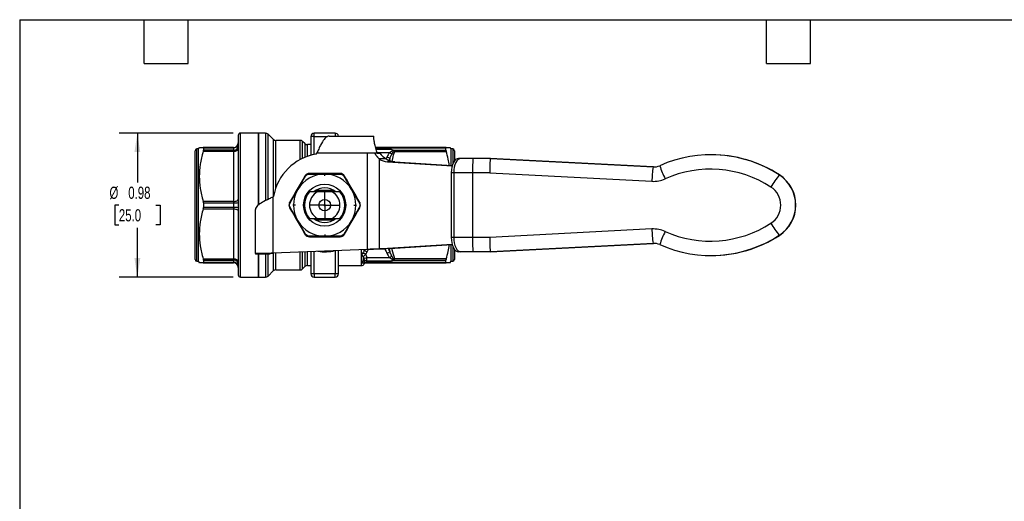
# Model space of a CAD drawing. Header units: inches. Extents: x 0.2 to 10.8, y 0.2 to 8.2.
# Tile 9 of 15: x 0.2 to 7, y 5 to 8.2. Entities that reach past the tile are written whole.
import ezdxf

# ---------------------------------------------------------------- set-up
doc = ezdxf.new("R2010")
doc.units = ezdxf.units.IN
doc.header["$MEASUREMENT"] = 0
doc.linetypes.add('SLD-Center', pattern=[0.75, 0.6, -0.05, 0.05, -0.05])
doc.linetypes.add('SLD-Solid', pattern=[0])
doc.layers.add('CENTER', color=40, linetype='SLD-Center')
doc.layers.add('DIMENSIONS', color=140, linetype='SLD-Solid', lineweight=25)
doc.layers.add('TEXT', color=140, linetype='SLD-Solid', lineweight=25)
doc.styles.add('SLDTEXTSTYLE0', font='TXT', dxfattribs={"width": 0.7})
doc.dimstyles.new('SLDDIMSTYLE2', dxfattribs={"dimtxt": 0.084961, "dimasz": 0.13, "dimexe": 0, "dimexo": 0.0625, "dimgap": 0.02124, "dimtad": 0, "dimtih": 1, "dimtoh": 1, "dimrnd": 1e-09, "dimdsep": 46, "dimtxsty": 'SLDTEXTSTYLE0', "dimsah": 1, "dimcen": 0.09, "dimadec": 0, "dimazin": 2, "dimtfac": 1, "dimtofl": 0, "dimtmove": 0, "dimatfit": 3, "dimfxl": 0, "dimfrac": 2, "dimtolj": 1, "dimtzin": 12, "dimarcsym": 0})

# ---------------------------------------------------------------- blocks, each defined once
blk = doc.blocks.new('_D_7')
at = {"layer": 'DIMENSIONS'}
for p, q in [((1.7083, 7.4746), (0.9286, 7.4746)), ((1.0536, 7.4746), (1.0536, 7.1366)), ((0.9273, 6.9825), (0.8988, 6.9825)), ((0.8988, 6.9825), (0.8988, 6.8475)), ((1.1798, 6.9825), (1.2083, 6.9825)), ((1.2083, 6.9825), (1.2083, 6.8475)), ((0.8988, 6.8475), (0.9273, 6.8475)), ((1.0536, 6.4904), (1.0536, 6.8285)), ((1.2083, 6.8475), (1.1798, 6.8475)), ((1.7083, 6.4904), (0.9286, 6.4904))]:
    blk.add_line(p, q, dxfattribs=at)
for points in [[(1.0536, 7.4746), (1.0336, 7.3446), (1.0736, 7.3446)], [(1.0536, 6.4904), (1.0736, 6.6204), (1.0336, 6.6204)]]:
    blk.add_solid(points, dxfattribs=at)
at = {"layer": 'DIMENSIONS', "char_height": 0.08333, "attachment_point": 1, "style": 'SLDTEXTSTYLE0'}
for s, insert in [('%%c', (0.8632, 7.1089)), ('0.98', (0.9915, 7.1089)), ('25.0', (0.9273, 6.9549))]:
    blk.add_mtext(s, dxfattribs=dict(at, insert=insert))
blk = doc.blocks.new('SW_CENTERMARKSYMBOL_1')
at = {"layer": 'CENTER', "color": 0}
for p, q in [((0, 0.2), (0, 0.2181)), ((0, 0), (0, 0.1)), ((-0.2, 0), (-0.2181, 0)), ((0, 0), (-0.1, 0)), ((0, 0), (0, -0.1)), ((0, 0), (0.1, 0)), ((0.2, 0), (0.2181, 0)), ((0, -0.2), (0, -0.2181))]:
    blk.add_line(p, q, dxfattribs=at)

msp = doc.modelspace()

# ---------------------------------------------------------------- linework, layer by layer
for p, q in [((1.8803, 7.4746), (1.7583, 7.4746)), ((1.7583, 6.4904), (1.7583, 7.4746)), ((1.9296, 7.4746), (1.8803, 7.4746)), ((1.8803, 7.4746), (1.8803, 6.9832)), ((1.8803, 6.9825), (1.8803, 7.4746)), ((1.9296, 7.4746), (1.9296, 7.0138)), ((1.9817, 7.4323), (1.9463, 7.4677)), ((1.9463, 7.0223), (1.9463, 7.4677)), ((2.2622, 7.451), (2.2622, 7.4746)), ((2.404, 7.4746), (2.2622, 7.4746)), ((2.404, 7.4746), (2.404, 7.4549)), ((1.7426, 7.4589), (1.7426, 6.5061)), ((1.9817, 7.4323), (1.9817, 7.0398)), ((2.1658, 7.4254), (1.9984, 7.4254)), ((1.9984, 7.0988), (1.9984, 7.4254)), ((2.1658, 7.2949), (2.1658, 7.4254)), ((2.1982, 7.4028), (2.1825, 7.4185)), ((2.1825, 7.3033), (2.1825, 7.4185)), ((2.1982, 7.4028), (2.1982, 7.3102)), ((2.2386, 7.451), (2.2386, 7.324)), ((2.2622, 7.451), (2.2386, 7.451)), ((2.2622, 7.3297), (2.2622, 7.451)), ((2.2622, 7.451), (2.3513, 7.451)), ((2.3637, 7.4549), (2.6678, 7.4549)), ((2.6678, 7.4488), (2.6678, 7.4549)), ((1.4473, 6.9825), (1.4473, 7.3546)), ((1.4709, 7.3664), (1.4591, 7.3664)), ((1.4591, 6.9825), (1.4591, 7.3664)), ((1.4766, 7.3762), (1.4709, 7.3664)), ((1.4709, 6.9825), (1.4709, 7.3664)), ((1.7111, 7.3762), (1.5037, 7.3762)), ((1.5037, 7.3509), (1.7111, 7.3509)), ((1.505, 7.3739), (1.505, 7.3577)), ((1.505, 7.3739), (1.7111, 7.3739)), ((1.7111, 7.3577), (1.505, 7.3577)), ((1.7111, 7.3762), (1.7111, 7.3739)), ((1.7111, 7.3739), (1.7111, 7.3577)), ((1.7111, 7.3577), (1.7111, 7.3509)), ((1.7111, 7.3509), (1.7111, 7.0078)), ((2.2386, 7.3959), (2.2149, 7.3959)), ((2.2149, 7.3166), (2.2149, 7.3959)), ((2.274, 7.3319), (2.2783, 7.3368)), ((2.6258, 7.3368), (2.2783, 7.3368)), ((2.6258, 6.6804), (2.6258, 7.3368)), ((2.677, 7.3368), (2.6258, 7.3368)), ((2.677, 7.3368), (2.68, 7.3368)), ((2.6923, 7.3368), (2.68, 7.3368)), ((3.1627, 7.3762), (2.6802, 7.3762)), ((2.6809, 7.3734), (3.1612, 7.3734)), ((2.7902, 7.3622), (2.6841, 7.3622)), ((2.6906, 7.342), (2.7771, 7.342)), ((2.6923, 7.3368), (2.709, 7.3368)), ((2.8024, 7.3583), (3.1612, 7.3583)), ((2.8113, 7.35), (3.1627, 7.35)), ((3.1612, 7.3583), (3.1612, 7.3734)), ((3.1953, 7.3664), (3.1896, 7.3762)), ((3.2071, 7.3664), (3.1953, 7.3664)), ((3.1953, 7.3664), (3.1953, 7.2543)), ((3.2071, 7.3664), (3.2071, 7.2621)), ((3.2189, 7.3546), (3.2189, 7.2849)), ((2.7046, 7.2995), (2.7046, 6.6846)), ((2.7538, 7.2995), (2.7046, 7.2995)), ((2.7576, 7.3109), (2.7526, 7.2995)), ((2.7628, 7.2778), (3.2035, 7.2507)), ((2.812, 7.2778), (2.7628, 7.2778)), ((2.7728, 7.2897), (2.7781, 7.3017)), ((2.7781, 7.3017), (2.7755, 7.2883)), ((2.812, 7.2778), (3.2043, 7.2537)), ((3.2637, 7.302), (3.2467, 7.302)), ((3.2664, 7.302), (3.2467, 7.302)), ((3.3461, 7.302), (3.2637, 7.302)), ((3.2834, 7.302), (3.2664, 7.302)), ((3.3475, 7.302), (3.2834, 7.302)), ((3.4642, 7.302), (3.3461, 7.302)), ((3.4655, 7.302), (3.3475, 7.302)), ((4.5763, 7.2437), (3.4642, 7.302)), ((3.4655, 7.302), (3.4642, 7.302)), ((3.4655, 7.302), (4.5776, 7.2437)), ((4.9728, 7.327), (4.9715, 7.327)), ((3.2145, 7.2035), (3.1975, 7.2035)), ((3.1975, 7.2035), (3.1975, 6.7615)), ((3.3427, 7.2035), (3.2145, 7.2035)), ((3.2145, 7.2035), (3.2145, 6.7615)), ((3.3427, 7.2035), (3.3427, 6.7615)), ((3.4607, 7.2035), (3.3427, 7.2035)), ((3.4607, 7.2035), (4.5677, 7.1454)), ((4.5776, 7.2437), (4.5763, 7.2437)), ((4.5776, 7.2437), (4.5828, 7.2436)), ((5.4389, 7.1889), (5.4375, 7.1889)), ((2.396, 7.0825), (2.2703, 7.0825)), ((2.2725, 7.0839), (2.3937, 7.0839)), ((2.3836, 7.0731), (2.2826, 7.0731)), ((1.7111, 7.0078), (1.5037, 7.0078)), ((1.505, 6.9987), (1.505, 6.9663)), ((1.505, 6.9987), (1.7111, 6.9987)), ((1.7111, 7.0078), (1.7111, 6.9987)), ((1.7111, 6.9987), (1.7111, 6.9663)), ((1.9788, 7.0373), (1.9837, 7.0416)), ((1.9788, 7.0373), (1.9788, 6.6549)), ((1.4473, 6.6105), (1.4473, 6.9825)), ((1.4591, 6.5986), (1.4591, 6.9825)), ((1.4709, 6.5986), (1.4709, 6.9825)), ((1.5037, 6.9572), (1.7111, 6.9572)), ((1.7111, 6.9663), (1.505, 6.9663)), ((1.7111, 6.9663), (1.7111, 6.9572)), ((1.7111, 6.9572), (1.7111, 6.6141)), ((1.8607, 6.651), (1.8607, 6.9519)), ((2.2703, 6.8825), (2.396, 6.8825)), ((2.3937, 6.8811), (2.2725, 6.8811)), ((2.2826, 6.892), (2.3836, 6.892)), ((4.5677, 6.8196), (3.4607, 6.7615)), ((3.2145, 6.7615), (3.1975, 6.7615)), ((3.3427, 6.7615), (3.2145, 6.7615)), ((3.4607, 6.7615), (3.3427, 6.7615)), ((5.4389, 6.7761), (5.4375, 6.7761)), ((2.6258, 6.6804), (1.9788, 6.6549)), ((2.1658, 6.5396), (2.1658, 6.6623)), ((2.1825, 6.5465), (2.1825, 6.6629)), ((2.1982, 6.6635), (2.1982, 6.5622)), ((2.2149, 6.5691), (2.2149, 6.6642)), ((2.2386, 6.6651), (2.2386, 6.514)), ((2.2622, 6.514), (2.2622, 6.6661)), ((2.404, 6.6716), (2.404, 6.514)), ((2.4276, 6.514), (2.4276, 6.6726)), ((2.5832, 6.6787), (2.5832, 6.5691)), ((2.6068, 6.6797), (2.6037, 6.6728)), ((2.6037, 6.6728), (2.6037, 6.6795)), ((2.6242, 6.6637), (2.6316, 6.6806)), ((2.7628, 6.6872), (2.7046, 6.6846)), ((2.7046, 6.6846), (2.7538, 6.6846)), ((2.812, 6.6872), (2.7538, 6.6846)), ((3.2035, 6.7143), (2.7628, 6.6872)), ((2.812, 6.6872), (2.7628, 6.6872)), ((2.7781, 6.6633), (2.7684, 6.6852)), ((2.7738, 6.6855), (2.7781, 6.6633)), ((3.2043, 6.7113), (2.812, 6.6872)), ((3.1953, 6.7108), (3.1953, 6.5986)), ((3.2071, 6.7029), (3.2071, 6.5986)), ((3.2189, 6.6802), (3.2189, 6.6105)), ((3.2637, 6.663), (3.2467, 6.663)), ((3.3461, 6.663), (3.2637, 6.663)), ((3.4642, 6.663), (3.3461, 6.663)), ((3.4642, 6.663), (4.5763, 6.7213)), ((3.4655, 6.663), (3.4642, 6.663)), ((4.5776, 6.7213), (3.4655, 6.663)), ((4.5763, 6.7213), (4.5776, 6.7213)), ((4.5828, 6.7214), (4.5776, 6.7213)), ((1.4591, 6.5986), (1.4709, 6.5986)), ((1.4709, 6.5986), (1.4766, 6.5888)), ((1.7111, 6.6141), (1.5037, 6.6141)), ((1.505, 6.6073), (1.505, 6.5911)), ((1.505, 6.6073), (1.7111, 6.6073)), ((1.7111, 6.5911), (1.505, 6.5911)), ((1.7111, 6.6141), (1.7111, 6.6073)), ((1.7111, 6.6073), (1.7111, 6.5911)), ((1.7111, 6.5911), (1.7111, 6.5888)), ((1.9591, 6.651), (1.8607, 6.651)), ((1.8607, 6.651), (1.8607, 6.6479)), ((1.9591, 6.6479), (1.8607, 6.6479)), ((1.8803, 6.6479), (1.8803, 6.4904)), ((1.8803, 6.4904), (1.8803, 6.6479)), ((1.9296, 6.6479), (1.9296, 6.4904)), ((1.9463, 6.4973), (1.9463, 6.6479)), ((1.9591, 6.651), (1.9591, 6.6479)), ((1.9817, 6.655), (1.9817, 6.5327)), ((1.9984, 6.5396), (1.9984, 6.6556)), ((2.5854, 6.6526), (2.5854, 6.5901)), ((2.5981, 6.6198), (2.5981, 6.609)), ((2.7771, 6.6231), (2.6214, 6.6231)), ((2.6214, 6.6028), (2.6214, 6.6231)), ((2.6214, 6.6028), (2.7902, 6.6028)), ((2.6214, 6.5916), (2.6214, 6.6028)), ((3.1612, 6.5916), (2.6214, 6.5916)), ((2.6214, 6.5888), (2.6214, 6.5916)), ((2.8024, 6.6067), (3.1612, 6.6067)), ((3.1627, 6.615), (2.8113, 6.615)), ((3.1612, 6.5916), (3.1612, 6.6067)), ((3.1896, 6.5888), (3.1953, 6.5986)), ((3.1953, 6.5986), (3.2071, 6.5986)), ((4.9715, 6.638), (4.9728, 6.638)), ((1.5037, 6.5888), (1.7111, 6.5888)), ((1.9463, 6.4973), (1.9817, 6.5327)), ((1.9984, 6.5396), (2.1658, 6.5396)), ((2.1825, 6.5465), (2.1982, 6.5622)), ((2.2149, 6.5691), (2.2386, 6.5691)), ((2.4276, 6.5691), (2.5832, 6.5691)), ((2.6037, 6.5809), (2.6062, 6.5852)), ((2.6037, 6.5809), (2.6037, 6.5848)), ((2.6214, 6.5888), (3.1627, 6.5888)), ((1.7583, 6.4904), (1.8803, 6.4904)), ((1.8803, 6.4904), (1.9296, 6.4904)), ((2.2622, 6.514), (2.2386, 6.514)), ((2.404, 6.514), (2.2622, 6.514)), ((2.2622, 6.514), (2.2622, 6.4904)), ((2.2622, 6.4904), (2.404, 6.4904)), ((2.4276, 6.514), (2.404, 6.514)), ((2.404, 6.4904), (2.404, 6.514))]:
    msp.add_line(p, q)
at = {"flags": 128}
for points in [[(1.7111, 7.3509), (1.7172, 7.3512), (1.7231, 7.3521), (1.7286, 7.3536), (1.7333, 7.3555), (1.7372, 7.3579), (1.7402, 7.3606), (1.7419, 7.3636), (1.7426, 7.3666)], [(1.7111, 7.0078), (1.7172, 7.0081), (1.7231, 7.009), (1.7286, 7.0105), (1.7333, 7.0124), (1.7372, 7.0148), (1.7402, 7.0175), (1.7419, 7.0205), (1.7426, 7.0236)], [(1.7111, 6.9572), (1.7172, 6.9569), (1.7231, 6.956), (1.7286, 6.9545), (1.7333, 6.9526), (1.7372, 6.9502), (1.7402, 6.9475), (1.7419, 6.9445), (1.7426, 6.9414)], [(3.1975, 6.7615), (3.1984, 6.7423), (3.2012, 6.7239), (3.2057, 6.7068), (3.2119, 6.6919), (3.2193, 6.6796), (3.2278, 6.6705), (3.2371, 6.6649), (3.2467, 6.663)], [(3.2145, 6.7615), (3.2154, 6.7423), (3.2182, 6.7239), (3.2228, 6.7068), (3.2289, 6.6919), (3.2364, 6.6796), (3.2449, 6.6705), (3.2541, 6.6649), (3.2637, 6.663)], [(1.7426, 6.5984), (1.7419, 6.6014), (1.7402, 6.6044), (1.7372, 6.6071), (1.7333, 6.6095), (1.7286, 6.6115), (1.7231, 6.6129), (1.7172, 6.6138), (1.7111, 6.6141)]]:
    msp.add_lwpolyline(points, dxfattribs=at)
for radius in [0.1437, 0.0394, 0.00511]:
    msp.add_circle((2.3331, 6.9825), radius)
for centre, radius, start, end in [((1.7583, 7.4589), 0.0157, 90, 180), ((1.9296, 7.451), 0.0236, 45, 90), ((2.2622, 7.451), 0.0236, 90, 180), ((2.404, 7.451), 0.0236, 9.59407, 90), ((1.7111, 7.4077), 0.0315, 270, 0), ((1.7128, 7.4037), 0.0298, 266.68602, 356.24939), ((1.9984, 7.449), 0.0236, 225, 270), ((2.1658, 7.4018), 0.0236, 45, 90), ((2.2149, 7.4195), 0.0236, 225, 270), ((1.4591, 7.3546), 0.0118, 90, 180), ((1.7133, 7.387), 0.0294, 265.66256, 354.87816), ((2.3331, 6.9825), 0.3543, 99.59407, 170.40593), ((3.2071, 7.3546), 0.0118, 0, 90), ((2.7701, 7.3863), 0.1088, 232.92558, 266.14389), ((2.8194, 7.3863), 0.1088, 232.92558, 266.14389), ((4.9715, 6.4717), 0.8553, 56.98518, 114.14193), ((4.9728, 6.4716), 0.8554, 56.98618, 89.99883), ((5.2814, 7.1326), 0.7138, 171.04623, 178.97242), ((4.5814, 7.3419), 0.0983, 266.99861, 294.14236), ((5.3188, 7.4852), 0.7351, 198.47887, 206.04996), ((4.968, 6.4715), 0.757, 56.98532, 114.14179), ((2.3331, 6.9825), 0.2126, 89.99998, 150.00002), ((2.3331, 6.9825), 0.2126, 30.00002, 89.99998), ((4.578, 7.3418), 0.1966, 266.99861, 294.14236), ((6.1506, 6.6355), 0.9026, 142.18851, 148.55955), ((5.3034, 6.9825), 0.2461, 303.02242, 56.97742), ((5.3047, 6.9825), 0.2461, 303.02242, 56.97742), ((2.3331, 6.9825), 0.2126, 150.00002, 210.00002), ((2.3331, 6.9825), 0.1378, 138.91767, 221.08233), ((2.3331, 6.9825), 0.1037, 119.16675, 240.83325), ((2.3331, 6.9825), 0.1181, 50.35259, 129.23261), ((2.3331, 6.9825), 0.1037, 299.16675, 60.83325), ((2.3331, 6.9825), 0.1378, 318.91767, 41.08233), ((2.3331, 6.9825), 0.2126, 330.00002, 30.00002), ((5.3, 6.9825), 0.1477, 303.02232, 56.97752), ((1.7189, 7.215), 0.2164, 267.918, 276.26826), ((1.7189, 6.75), 0.2164, 83.73174, 92.082), ((2.3331, 6.9825), 0.2126, 210.00002, 269.99998), ((2.3331, 6.9825), 0.1181, 230.85756, 309.43226), ((2.3331, 6.9825), 0.2126, 269.99998, 330.00002), ((4.578, 6.6232), 0.1966, 65.85748, 93.00123), ((5.2814, 6.8324), 0.7138, 181.02741, 188.95361), ((5.3188, 6.4798), 0.7351, 153.94988, 161.52096), ((4.968, 7.4935), 0.757, 245.85788, 303.01468), ((6.1506, 7.3295), 0.9026, 211.44029, 217.81133), ((4.0536, 6.737), 0.7113, 178.02081, 185.97111), ((4.9715, 7.4934), 0.8553, 245.85791, 303.01465), ((4.9728, 7.4934), 0.8554, 270.00117, 303.01366), ((2.3331, 6.9825), 0.3189, 261.60522, 282.83959), ((4.5814, 6.6231), 0.0983, 65.85748, 93.00123), ((1.4591, 6.6105), 0.0118, 180, 270), ((1.7133, 6.578), 0.0294, 5.12184, 94.33744), ((1.7128, 6.5613), 0.0298, 3.75061, 93.31398), ((2.6201, 6.6256), 0.0228, 194.84421, 273.0832), ((2.6203, 6.6145), 0.0229, 193.7731, 272.55824), ((3.2071, 6.6105), 0.0118, 270, 0), ((1.7111, 6.5573), 0.0315, 0, 90), ((1.9984, 6.516), 0.0236, 90, 135), ((2.1658, 6.5632), 0.0236, 270, 315), ((2.2149, 6.5455), 0.0236, 90, 135), ((2.5832, 6.5927), 0.0236, 270, 330), ((1.7583, 6.5061), 0.0157, 180, 270), ((1.9296, 6.514), 0.0236, 270, 315), ((2.2622, 6.514), 0.0236, 180, 270), ((2.404, 6.514), 0.0236, 270, 0)]:
    msp.add_arc(centre, radius, start, end)
for centre, ratio, start_param, end_param in [((3.2467, 7.2035), 0.499315, 0, 1.570796), ((3.2637, 7.2035), 0.499315, 0, 1.570796), ((3.3461, 7.2035), 0.034852, 0, 1.570796), ((3.4642, 7.2035), 0.034852, 0, 1.570796), ((3.4642, 6.7615), 0.034852, 1.570796, 3.141593)]:
    msp.add_ellipse(centre, major_axis=(0, 0.0986), ratio=ratio, start_param=start_param, end_param=end_param)
for points, knots in [([(2.3637, 7.4549), (2.3598, 7.4549), (2.3559, 7.454), (2.3443, 7.4486), (2.3365, 7.4415), (2.321, 7.4212), (2.3132, 7.4082), (2.3009, 7.3847), (2.2964, 7.3755), (2.2874, 7.3565), (2.2829, 7.3467), (2.2783, 7.3368)], [0, 0, 0, 0, 0.0708839, 0.0708839, 0.2129957, 0.2129957, 0.3551004, 0.3551004, 0.4376017, 0.4376017, 0.5201035, 0.5201035, 0.5201035, 0.5201035]), ([(2.6923, 7.3368), (2.688, 7.3487), (2.6844, 7.3604), (2.6797, 7.3779), (2.6783, 7.3836), (2.6758, 7.3945), (2.6747, 7.3998), (2.6727, 7.4099), (2.6718, 7.4147), (2.6703, 7.4236), (2.6697, 7.4277), (2.6687, 7.4351), (2.6684, 7.4385), (2.6679, 7.4443), (2.6678, 7.4468), (2.6678, 7.4488)], [0, 0, 0, 0, 0.25, 0.25, 0.375, 0.375, 0.5, 0.5, 0.625, 0.625, 0.75, 0.75, 0.875, 0.875, 1, 1, 1, 1]), ([(1.5037, 7.3509), (1.4941, 7.3189), (1.4875, 7.2896), (1.4787, 7.2333), (1.4766, 7.2063), (1.4766, 7.1524), (1.4787, 7.1254), (1.4875, 7.0691), (1.4941, 7.0398), (1.5037, 7.0078)], [0, 0, 0, 0, 0.25, 0.25, 0.5, 0.5, 0.75, 0.75, 1, 1, 1, 1]), ([(1.4771, 7.3762), (1.477, 7.3762), (1.4766, 7.3762), (1.4806, 7.3762), (1.4891, 7.3762), (1.4987, 7.3762), (1.5037, 7.3762)], [0, 0, 0, 0, 0.111979, 0.389924, 0.682089, 1, 1, 1, 1]), ([(2.7046, 7.2995), (2.7042, 7.2999), (2.7035, 7.3005), (2.7024, 7.3016), (2.7014, 7.3026), (2.7003, 7.3037), (2.6993, 7.3048), (2.6983, 7.3059), (2.6972, 7.3071), (2.6962, 7.3083), (2.6952, 7.3094), (2.6942, 7.3106), (2.6932, 7.3119), (2.6922, 7.3131), (2.6912, 7.3144), (2.6903, 7.3156), (2.6893, 7.3169), (2.6884, 7.3182), (2.6874, 7.3196), (2.6865, 7.3209), (2.6856, 7.3223), (2.6847, 7.3237), (2.6838, 7.3251), (2.6829, 7.3265), (2.682, 7.3279), (2.6811, 7.3294), (2.6803, 7.3308), (2.6795, 7.3323), (2.6786, 7.3338), (2.6778, 7.3353), (2.6773, 7.3363), (2.677, 7.3368)], [0, 0, 0, 0, 0.008495, 0.0169498, 0.0253634, 0.0337347, 0.0420628, 0.0503467, 0.0585855, 0.0667782, 0.0749238, 0.0830215, 0.0910703, 0.0990693, 0.1070176, 0.1149143, 0.1227587, 0.1305497, 0.1382867, 0.1459689, 0.1535953, 0.1611653, 0.1686781, 0.176133, 0.1835293, 0.1908664, 0.1981435, 0.20536, 0.2125154, 0.2196092, 0.2266407, 0.2266407, 0.2266407, 0.2266407]), ([(2.7902, 7.3622), (2.7913, 7.3616), (2.7928, 7.3605), (2.7946, 7.3586), (2.7956, 7.3567), (2.7953, 7.3539), (2.7923, 7.3509), (2.7876, 7.3479), (2.7824, 7.3449), (2.7789, 7.3429), (2.7771, 7.342)], [-0.1404674, -0.1404674, -0.1404674, -0.1404674, -0.1204006, -0.1103673, -0.0953172, -0.0802671, -0.0602003, -0.0401335, -0.0200668, 0, 0, 0, 0]), ([(2.7902, 7.3622), (2.7915, 7.3619), (2.7938, 7.3613), (2.797, 7.3603), (2.7998, 7.3594), (2.8016, 7.3586), (2.8024, 7.3583)], [0, 0, 0, 0, 0.301109, 0.530184, 0.778984, 1, 1, 1, 1]), ([(2.7911, 7.3296), (2.7922, 7.3315), (2.7945, 7.3352), (2.7978, 7.3409), (2.8011, 7.347), (2.8034, 7.3525), (2.8041, 7.3559), (2.8043, 7.3571)], [-0.09133607, -0.09133607, -0.09133607, -0.09133607, -0.0712693, -0.05120253, -0.03113575, -0.01106898, 0, 0, 0, 0]), ([(2.7939, 7.2812), (2.7951, 7.2877), (2.7993, 7.3109), (2.8062, 7.3337), (2.8113, 7.35)], [0, 0, 0, 0, 0.279761, 1, 1, 1, 1]), ([(2.8024, 7.3583), (2.8027, 7.3581), (2.8034, 7.3577), (2.804, 7.3573), (2.8043, 7.3571)], [0, 0, 0, 0, 0.507576, 1, 1, 1, 1]), ([(3.1627, 7.3762), (3.1625, 7.3762), (3.1621, 7.3761), (3.1617, 7.3757), (3.1614, 7.375), (3.1612, 7.3743), (3.1612, 7.3737), (3.1612, 7.3734)], [0, 0, 0, 0, 0.2254759, 0.4488017, 0.6729199, 0.8378362, 1, 1, 1, 1]), ([(3.1612, 7.3583), (3.1612, 7.3577), (3.1613, 7.3567), (3.1616, 7.3547), (3.162, 7.3525), (3.1625, 7.3509), (3.1627, 7.35)], [0, 0, 0, 0, 0.249002, 0.49583, 0.744763, 1, 1, 1, 1]), ([(3.1627, 7.3762), (3.1642, 7.3762), (3.1672, 7.3762), (3.1712, 7.3762), (3.1748, 7.3762), (3.178, 7.3762), (3.1808, 7.3762), (3.184, 7.3762), (3.187, 7.3762), (3.1892, 7.3762), (3.1895, 7.3762), (3.1896, 7.3762)], [0, 0, 0, 0, 0.09154, 0.181453, 0.26977, 0.356524, 0.441751, 0.525489, 0.685617, 0.843683, 1, 1, 1, 1]), ([(3.1838, 7.255), (3.1816, 7.2688), (3.1767, 7.3009), (3.1678, 7.3323), (3.1627, 7.35)], [0, 0, 0, 0, 0.433702, 1, 1, 1, 1]), ([(2.7781, 7.3017), (2.7781, 7.3017), (2.7781, 7.3017), (2.7781, 7.3017), (2.7767, 7.3024), (2.7711, 7.3049), (2.7621, 7.3089), (2.7576, 7.3109)], [-0.000035, -0.000035, -0.000035, -0.000035, 0, 0, 0, 0.5, 1, 1, 1, 1]), ([(2.2268, 7.1947), (2.227, 7.1962), (2.2275, 7.1983), (2.2282, 7.199), (2.2285, 7.199)], [0, 0, 0, 0, 0.571429, 1, 1, 1, 1]), ([(2.4377, 7.199), (2.4035, 7.199), (2.3684, 7.199), (2.2979, 7.199), (2.2627, 7.199), (2.2285, 7.199)], [0, 0, 0, 0, 0.5, 0.5, 1, 1, 1, 1]), ([(2.4394, 7.1947), (2.4392, 7.1962), (2.4387, 7.1983), (2.438, 7.199), (2.4377, 7.199)], [0, 0, 0, 0, 0.571429, 1, 1, 1, 1]), ([(2.1979, 7.1813), (2.1808, 7.1518), (2.1632, 7.1213), (2.128, 7.0603), (2.1104, 7.0298), (2.0933, 7.0002)], [0, 0, 0, 0, 0.5, 0.5, 1, 1, 1, 1]), ([(2.2025, 7.1807), (2.2011, 7.1813), (2.199, 7.1819), (2.198, 7.1816), (2.1979, 7.1813)], [0, 0, 0, 0, 0.571429, 1, 1, 1, 1]), ([(2.3331, 7.1951), (2.3382, 7.1951), (2.3741, 7.1951), (2.4098, 7.1949), (2.4394, 7.1947)], [0.2684801, 0.2684801, 0.2684801, 0.2684801, 0.3069427, 0.5371497, 0.5371497, 0.5371497, 0.5371497]), ([(2.4637, 7.1807), (2.4651, 7.1813), (2.4672, 7.1819), (2.4682, 7.1816), (2.4684, 7.1813)], [0, 0, 0, 0, 0.571429, 1, 1, 1, 1]), ([(2.4637, 7.1807), (2.4787, 7.1551), (2.4967, 7.1243), (2.5147, 7.0933), (2.5172, 7.0888)], [0, 0, 0, 0, 0.2301899, 0.2684618, 0.2684618, 0.2684618, 0.2684618]), ([(2.5729, 7.0002), (2.5558, 7.0298), (2.5382, 7.0603), (2.503, 7.1213), (2.4854, 7.1518), (2.4684, 7.1813)], [0, 0, 0, 0, 0.5, 0.5, 1, 1, 1, 1]), ([(2.0962, 6.9965), (2.1108, 7.0223), (2.1285, 7.0533), (2.1464, 7.0844), (2.149, 7.0888)], [0, 0, 0, 0, 0.230207, 0.2684968, 0.2684968, 0.2684968, 0.2684968]), ([(2.2826, 7.0731), (2.2747, 7.0731), (2.2666, 7.0731), (2.249, 7.0731), (2.2396, 7.0731), (2.2292, 7.0731)], [0, 0, 0, 0, 0.5, 0.5, 1, 1, 1, 1]), ([(2.437, 7.0731), (2.4266, 7.0731), (2.4172, 7.0731), (2.3996, 7.0731), (2.3915, 7.0731), (2.3836, 7.0731)], [0, 0, 0, 0, 0.5, 0.5, 1, 1, 1, 1]), ([(1.9788, 7.0373), (1.9703, 7.0334), (1.9619, 7.0295), (1.9371, 7.0178), (1.9215, 7.0101), (1.8944, 6.9945), (1.8832, 6.9868), (1.8704, 6.9745), (1.8667, 6.97), (1.8619, 6.9609), (1.8607, 6.9564), (1.8607, 6.9519)], [0, 0, 0, 0, 0.0708839, 0.0708839, 0.2129957, 0.2129957, 0.3551004, 0.3551004, 0.4376017, 0.4376017, 0.5201035, 0.5201035, 0.5201035, 0.5201035]), ([(2.0962, 6.9965), (2.095, 6.9974), (2.0934, 6.999), (2.0931, 7), (2.0933, 7.0002)], [0, 0, 0, 0, 0.571429, 1, 1, 1, 1]), ([(2.5729, 7.0002), (2.5731, 7), (2.5728, 6.999), (2.5712, 6.9974), (2.57, 6.9965)], [0, 0, 0, 0, 0.428571, 1, 1, 1, 1]), ([(1.5037, 6.9572), (1.4941, 6.9252), (1.4875, 6.8959), (1.4787, 6.8396), (1.4766, 6.8126), (1.4766, 6.7587), (1.4787, 6.7317), (1.4875, 6.6754), (1.4941, 6.6461), (1.5037, 6.6141)], [0, 0, 0, 0, 0.25, 0.25, 0.5, 0.5, 0.75, 0.75, 1, 1, 1, 1]), ([(2.0962, 6.9685), (2.095, 6.9676), (2.0934, 6.966), (2.0931, 6.9651), (2.0933, 6.9648)], [0, 0, 0, 0, 0.571429, 1, 1, 1, 1]), ([(2.0933, 6.9648), (2.1104, 6.9352), (2.128, 6.9048), (2.1632, 6.8438), (2.1808, 6.8132), (2.1979, 6.7837)], [0, 0, 0, 0, 0.5, 0.5, 1, 1, 1, 1]), ([(2.4684, 6.7837), (2.4854, 6.8132), (2.503, 6.8438), (2.5383, 6.9048), (2.5558, 6.9352), (2.5729, 6.9648)], [0, 0, 0, 0, 0.5, 0.5, 1, 1, 1, 1]), ([(2.57, 6.9685), (2.5554, 6.9427), (2.5377, 6.9117), (2.5198, 6.8807), (2.5172, 6.8762)], [0, 0, 0, 0, 0.230207, 0.2686696, 0.2686696, 0.2686696, 0.2686696]), ([(2.5729, 6.9648), (2.5731, 6.9651), (2.5728, 6.966), (2.5712, 6.9676), (2.57, 6.9685)], [0, 0, 0, 0, 0.428571, 1, 1, 1, 1]), ([(2.2025, 6.7843), (2.1875, 6.8099), (2.1695, 6.8407), (2.1516, 6.8718), (2.149, 6.8762)], [0, 0, 0, 0, 0.2301883, 0.2684618, 0.2684618, 0.2684618, 0.2684618]), ([(2.2292, 6.892), (2.2396, 6.892), (2.249, 6.892), (2.2666, 6.892), (2.2747, 6.892), (2.2826, 6.892)], [0, 0, 0, 0, 0.5, 0.5, 1, 1, 1, 1]), ([(2.3836, 6.892), (2.3915, 6.892), (2.3996, 6.892), (2.4172, 6.892), (2.4266, 6.892), (2.437, 6.892)], [0, 0, 0, 0, 0.5, 0.5, 1, 1, 1, 1]), ([(2.1979, 6.7837), (2.198, 6.7834), (2.199, 6.7831), (2.2011, 6.7838), (2.2025, 6.7843)], [0, 0, 0, 0, 0.428571, 1, 1, 1, 1]), ([(2.3331, 6.7699), (2.328, 6.7699), (2.2921, 6.7699), (2.2564, 6.7701), (2.2268, 6.7703)], [0.2686528, 0.2686528, 0.2686528, 0.2686528, 0.3069427, 0.5371497, 0.5371497, 0.5371497, 0.5371497]), ([(2.2285, 6.766), (2.2282, 6.766), (2.2275, 6.7667), (2.227, 6.7688), (2.2268, 6.7703)], [0, 0, 0, 0, 0.428571, 1, 1, 1, 1]), ([(2.2285, 6.766), (2.2627, 6.766), (2.2979, 6.766), (2.3683, 6.766), (2.4035, 6.766), (2.4377, 6.766)], [0, 0, 0, 0, 0.5, 0.5, 1, 1, 1, 1]), ([(2.4377, 6.766), (2.438, 6.766), (2.4387, 6.7667), (2.4392, 6.7688), (2.4394, 6.7703)], [0, 0, 0, 0, 0.428571, 1, 1, 1, 1]), ([(2.4684, 6.7837), (2.4682, 6.7834), (2.4672, 6.7831), (2.4651, 6.7838), (2.4637, 6.7843)], [0, 0, 0, 0, 0.428571, 1, 1, 1, 1]), ([(2.5982, 6.6615), (2.5977, 6.6607), (2.5941, 6.6561), (2.5895, 6.6532), (2.5854, 6.6526)], [0.94430698, 0.94430698, 0.94430698, 0.94430698, 0.95641194, 1.0188842, 1.0188842, 1.0188842, 1.0188842]), ([(2.6258, 6.6804), (2.6396, 6.6811), (2.6533, 6.6818), (2.6799, 6.6832), (2.6926, 6.6839), (2.7046, 6.6846)], [0, 0, 0, 0, 0.1050019, 0.1050019, 0.2100038, 0.2100038, 0.2100038, 0.2100038]), ([(2.7538, 6.6846), (2.7344, 6.6839), (2.7136, 6.6832), (2.6704, 6.6818), (2.6482, 6.6811), (2.6258, 6.6804)], [0, 0, 0, 0, 0.170494, 0.170494, 0.340988, 0.340988, 0.340988, 0.340988]), ([(2.7443, 6.6842), (2.745, 6.6825), (2.7493, 6.6724), (2.7539, 6.6624), (2.7576, 6.6541)], [0, 0, 0, 0, 0.169334, 1, 1, 1, 1]), ([(2.7576, 6.6541), (2.7621, 6.6561), (2.7666, 6.6581), (2.7739, 6.6614), (2.7767, 6.6627), (2.7781, 6.6633)], [0, 0, 0, 0, 0.5, 0.5, 1, 1, 1, 1]), ([(2.8113, 6.615), (2.8048, 6.6358), (2.7974, 6.6594), (2.7939, 6.6836), (2.7935, 6.6864)], [0, 0, 0, 0, 0.884076, 1, 1, 1, 1]), ([(3.1627, 6.615), (3.1675, 6.632), (3.1764, 6.6634), (3.1816, 6.6954), (3.184, 6.7101)], [0, 0, 0, 0, 0.5415516, 1, 1, 1, 1]), ([(1.8607, 6.651), (1.8607, 6.6513), (1.8637, 6.6516), (1.8754, 6.6523), (1.8839, 6.6526), (1.9056, 6.6532), (1.9184, 6.6535), (1.9398, 6.654), (1.9474, 6.6542), (1.963, 6.6545), (1.9709, 6.6547), (1.9788, 6.6549)], [0, 0, 0, 0, 0.1173073, 0.1173073, 0.2345529, 0.2345529, 0.3517984, 0.3517984, 0.4121738, 0.4121738, 0.47255, 0.47255, 0.47255, 0.47255]), ([(1.9788, 6.6549), (1.9762, 6.6545), (1.9736, 6.6542), (1.9689, 6.6536), (1.9667, 6.6532), (1.963, 6.6526), (1.9616, 6.6523), (1.9596, 6.6516), (1.9591, 6.6513), (1.9591, 6.651)], [0, 0, 0, 0, 0.01985532, 0.01985532, 0.03970042, 0.03970042, 0.05954552, 0.05954552, 0.07941781, 0.07941781, 0.07941781, 0.07941781]), ([(2.6116, 6.6456), (2.611, 6.6464), (2.6097, 6.648), (2.6072, 6.65), (2.6044, 6.6514), (2.6019, 6.6523), (2.5997, 6.6528), (2.5979, 6.653), (2.596, 6.6531), (2.5939, 6.6532), (2.5916, 6.6531), (2.5897, 6.6529), (2.588, 6.6528), (2.5871, 6.6527), (2.5857, 6.6526), (2.5856, 6.6526), (2.5854, 6.6526)], [-0.0002102, -0.0002102, -0.0002102, -0.0002102, 0.0158248, 0.0318599, 0.0478949, 0.0639299, 0.0719474, 0.0799649, 0.0879824, 0.0959999, 0.1040174, 0.1080262, 0.1100306, 0.112035, 0.112035, 0.1122451, 0.1122451, 0.1122451, 0.1122451]), ([(2.5854, 6.6526), (2.5854, 6.6514), (2.5858, 6.6504), (2.5864, 6.6484), (2.5867, 6.6475), (2.5878, 6.6447), (2.5887, 6.643), (2.5913, 6.6379), (2.5933, 6.6346), (2.5948, 6.6316)], [0, 0, 0, 0, 0.125, 0.125, 0.25, 0.25, 0.5, 0.5, 1, 1, 1, 1]), ([(2.5981, 6.609), (2.5976, 6.6042), (2.5957, 6.5974), (2.5914, 6.5918), (2.5879, 6.5901), (2.5864, 6.5899), (2.5854, 6.5901)], [0.0938727, 0.0938727, 0.0938727, 0.0938727, 0.224972, 0.2905216, 0.2987153, 0.3232965, 0.3232965, 0.3232965, 0.3232965]), ([(2.5854, 6.5901), (2.5854, 6.5901), (2.5854, 6.5901), (2.5858, 6.589), (2.5878, 6.5883), (2.5897, 6.5882)], [-0.02794877, -0.02794877, -0.02794877, -0.02794877, -0.02768405, -0.02768405, 0, 0, 0, 0]), ([(2.5919, 6.5888), (2.5897, 6.5888), (2.5878, 6.5892), (2.5854, 6.5901), (2.5854, 6.5901), (2.5854, 6.5901)], [-0.02794877, -0.02794877, -0.02794877, -0.02794877, -0.00026473, -0.00026473, 0, 0, 0, 0]), ([(2.7771, 6.6231), (2.7789, 6.6221), (2.7824, 6.6201), (2.7876, 6.6171), (2.7923, 6.6141), (2.7953, 6.6111), (2.7956, 6.6083), (2.7946, 6.6064), (2.7928, 6.6045), (2.7913, 6.6034), (2.7902, 6.6028)], [0, 0, 0, 0, 0.0200664, 0.0401328, 0.0601993, 0.0802657, 0.0953155, 0.1103653, 0.1203985, 0.140465, 0.140465, 0.140465, 0.140465]), ([(2.7902, 6.6028), (2.7915, 6.6031), (2.7937, 6.6037), (2.7969, 6.6046), (2.7998, 6.6056), (2.8015, 6.6063), (2.8024, 6.6067)], [0, 0, 0, 0, 0.289279, 0.530191, 0.762983, 1, 1, 1, 1]), ([(2.8043, 6.6079), (2.8041, 6.6091), (2.8034, 6.6125), (2.8011, 6.6181), (2.7978, 6.6241), (2.7945, 6.6298), (2.7922, 6.6336), (2.7911, 6.6354)], [0.04913238, 0.04913238, 0.04913238, 0.04913238, 0.06019927, 0.08026569, 0.10033212, 0.12039854, 0.14046496, 0.14046496, 0.14046496, 0.14046496]), ([(3.1627, 6.615), (3.1625, 6.6142), (3.1621, 6.6128), (3.1617, 6.6108), (3.1614, 6.6091), (3.1612, 6.6078), (3.1612, 6.6071), (3.1612, 6.6067)], [0, 0, 0, 0, 0.225476, 0.448802, 0.67292, 0.837836, 1, 1, 1, 1]), ([(3.1612, 6.5916), (3.1612, 6.5912), (3.1613, 6.5903), (3.1616, 6.5894), (3.162, 6.5889), (3.1625, 6.5888), (3.1627, 6.5888)], [0, 0, 0, 0, 0.249002, 0.49583, 0.744763, 1, 1, 1, 1]), ([(1.5037, 6.5888), (1.4989, 6.5888), (1.4897, 6.5888), (1.4812, 6.5888), (1.4768, 6.5888), (1.477, 6.5888), (1.4771, 6.5888)], [0, 0, 0, 0, 0.304106, 0.584248, 0.850555, 1, 1, 1, 1]), ([(2.5919, 6.5888), (2.5915, 6.5888), (2.5907, 6.5887), (2.59, 6.5883), (2.5897, 6.5882)], [0, 0, 0, 0, 0.571429, 1, 1, 1, 1]), ([(2.5897, 6.5882), (2.5933, 6.5879), (2.5965, 6.5873), (2.6015, 6.586), (2.6029, 6.5853), (2.6037, 6.5848)], [0, 0, 0, 0, 0.0510557, 0.0765836, 0.1786951, 0.1786951, 0.1786951, 0.1786951]), ([(2.5919, 6.5888), (2.5921, 6.5888), (2.5933, 6.5888), (2.6014, 6.5888), (2.6143, 6.5888), (2.62, 6.5888), (2.6214, 6.5888)], [0.1163678, 0.1163678, 0.1163678, 0.1163678, 0.1184538, 0.1266475, 0.1921972, 0.3232965, 0.3232965, 0.3232965, 0.3232965]), ([(2.6105, 6.5888), (2.6093, 6.5888), (2.6066, 6.5882), (2.6045, 6.5862), (2.6037, 6.5848)], [0, 0, 0, 0, 0.428571, 1, 1, 1, 1]), ([(2.606, 6.5849), (2.6064, 6.5854), (2.6071, 6.5866), (2.6088, 6.5878), (2.6107, 6.5886), (2.6121, 6.5888), (2.6128, 6.5888)], [0, 0, 0, 0, 0.2499953, 0.4999804, 0.7499068, 1, 1, 1, 1]), ([(3.1896, 6.5888), (3.1896, 6.5888), (3.1895, 6.5888), (3.189, 6.5888), (3.1881, 6.5888), (3.1868, 6.5888), (3.1852, 6.5888), (3.1825, 6.5888), (3.1781, 6.5888), (3.1713, 6.5888), (3.1656, 6.5888), (3.1627, 6.5888)], [0, 0, 0, 0, 0.077909, 0.156236, 0.235024, 0.314311, 0.394137, 0.474539, 0.643444, 0.818506, 1, 1, 1, 1])]:
    msp.add_open_spline(points, degree=3, knots=knots)
for points in [[(1.505, 7.3739), (1.505, 7.3754), (1.5045, 7.3762), (1.5037, 7.3762)], [(1.5037, 7.3509), (1.5045, 7.3536), (1.505, 7.356), (1.505, 7.3577)], [(2.709, 7.3368), (2.7221, 7.3213), (2.7377, 7.3089), (2.7538, 7.2995)], [(2.7771, 7.342), (2.769, 7.3328), (2.7626, 7.3221), (2.7576, 7.3109)], [(2.7911, 7.3296), (2.7894, 7.3311), (2.7852, 7.3349), (2.7798, 7.3396), (2.7771, 7.342)], [(2.8075, 7.354), (2.8064, 7.3551), (2.8053, 7.3561), (2.8043, 7.3571)], [(2.8075, 7.354), (2.8088, 7.3528), (2.81, 7.3515), (2.8113, 7.35)], [(2.7781, 7.3017), (2.7816, 7.3115), (2.7859, 7.3211), (2.7911, 7.3296)], [(2.2285, 7.199), (2.2225, 7.199), (2.21, 7.1958), (2.2009, 7.1865), (2.1979, 7.1813)], [(2.4684, 7.1813), (2.4653, 7.1865), (2.4562, 7.1958), (2.4437, 7.199), (2.4377, 7.199)], [(2.149, 7.0888), (2.1669, 7.1199), (2.185, 7.1508), (2.2025, 7.1807)], [(2.2025, 7.1807), (2.2049, 7.1848), (2.2121, 7.1921), (2.222, 7.1947), (2.2268, 7.1947)], [(2.2268, 7.1947), (2.2614, 7.1949), (2.2972, 7.1951), (2.3331, 7.1951)], [(2.4394, 7.1947), (2.4442, 7.1947), (2.4541, 7.192), (2.4613, 7.1848), (2.4637, 7.1807)], [(2.5172, 7.0888), (2.5352, 7.0577), (2.5529, 7.0266), (2.57, 6.9965)], [(1.505, 6.9987), (1.505, 7.0019), (1.5045, 7.0051), (1.5037, 7.0078)], [(2.0933, 7.0002), (2.0903, 6.995), (2.0868, 6.9825), (2.0903, 6.97), (2.0933, 6.9648)], [(2.0962, 6.9685), (2.0938, 6.9726), (2.0911, 6.9825), (2.0938, 6.9924), (2.0962, 6.9965)], [(2.57, 6.9965), (2.5724, 6.9924), (2.5751, 6.9825), (2.5724, 6.9726), (2.57, 6.9685)], [(2.5729, 6.9648), (2.5759, 6.97), (2.5794, 6.9825), (2.5759, 6.995), (2.5729, 7.0002)], [(1.5037, 6.9572), (1.5045, 6.9599), (1.505, 6.9631), (1.505, 6.9663)], [(2.149, 6.8762), (2.1311, 6.9073), (2.1133, 6.9384), (2.0962, 6.9685)], [(2.5172, 6.8762), (2.4993, 6.8452), (2.4812, 6.8142), (2.4637, 6.7843)], [(2.1979, 6.7837), (2.2009, 6.7785), (2.21, 6.7692), (2.2225, 6.766), (2.2285, 6.766)], [(2.2268, 6.7703), (2.222, 6.7704), (2.2121, 6.773), (2.2049, 6.7802), (2.2025, 6.7843)], [(2.4394, 6.7703), (2.4048, 6.7701), (2.369, 6.7699), (2.3331, 6.7699)], [(2.4377, 6.766), (2.4437, 6.766), (2.4562, 6.7692), (2.4653, 6.7785), (2.4684, 6.7837)], [(2.4637, 6.7843), (2.4613, 6.7802), (2.4541, 6.773), (2.4442, 6.7704), (2.4394, 6.7703)], [(2.6037, 6.6728), (2.6024, 6.6686), (2.6005, 6.6647), (2.5982, 6.6615)], [(2.6037, 6.6728), (2.6051, 6.6721), (2.6107, 6.6697), (2.6197, 6.6657), (2.6242, 6.6637)], [(2.6116, 6.6456), (2.617, 6.6506), (2.6212, 6.657), (2.6242, 6.6637)], [(2.7911, 6.6354), (2.7859, 6.6439), (2.7816, 6.6535), (2.7781, 6.6633)], [(1.505, 6.6073), (1.505, 6.609), (1.5045, 6.6114), (1.5037, 6.6141)], [(1.5037, 6.5888), (1.5045, 6.5888), (1.505, 6.5896), (1.505, 6.5911)], [(2.5948, 6.6316), (2.5975, 6.6338), (2.6045, 6.6396), (2.6116, 6.6456)], [(2.5948, 6.6316), (2.5966, 6.6282), (2.5977, 6.624), (2.5981, 6.6198)], [(2.5981, 6.6198), (2.5986, 6.6198), (2.604, 6.6206), (2.6156, 6.6222), (2.6214, 6.6231)], [(2.6214, 6.5888), (2.6158, 6.5888), (2.6046, 6.593), (2.5989, 6.6035), (2.5981, 6.609)], [(2.6214, 6.6231), (2.6202, 6.6313), (2.6169, 6.6392), (2.6116, 6.6456)], [(2.7576, 6.6541), (2.7626, 6.6429), (2.769, 6.6322), (2.7771, 6.6231)], [(2.7771, 6.6231), (2.7798, 6.6254), (2.7852, 6.6302), (2.7894, 6.6339), (2.7911, 6.6354)], [(2.8024, 6.6067), (2.8031, 6.6071), (2.8037, 6.6075), (2.8043, 6.6079)], [(2.8043, 6.608), (2.8053, 6.6089), (2.8064, 6.6099), (2.8075, 6.611)], [(2.8113, 6.615), (2.81, 6.6135), (2.8088, 6.6122), (2.8075, 6.611)], [(2.6037, 6.5848), (2.6052, 6.5849), (2.606, 6.5849), (2.606, 6.5849)]]:
    msp.add_open_spline(points, degree=3)
at = {"layer": 'TEXT'}
for p, q in [((0.25, 8.25), (10.75, 8.25)), ((0.25, 8.25), (0.25, 0.25)), ((1.1, 7.95), (1.1, 8.25)), ((1.4, 7.95), (1.4, 8.25)), ((5.35, 7.95), (5.35, 8.25)), ((5.65, 7.95), (5.65, 8.25)), ((1.1, 7.95), (1.4, 7.95)), ((5.35, 7.95), (5.65, 7.95))]:
    msp.add_line(p, q, dxfattribs=at)

# ---------------------------------------------------------------- block references
at = {"layer": 'CENTER'}
msp.add_blockref('SW_CENTERMARKSYMBOL_1', (2.3331, 6.9825), dxfattribs=at)

# ---------------------------------------------------------------- dimensions: what is measured, and where the dimension line sits
at = {"layer": 'DIMENSIONS'}
dim = msp.add_linear_dim(base=(1.0536, 7.4746), p1=(1.7583, 6.4904), p2=(1.7583, 7.4746), angle=90, text='%%c<>', dimstyle='SLDDIMSTYLE2', dxfattribs=at)
dim.commit()
dim.dimension.update_dxf_attribs({"geometry": '_D_7', "text_midpoint": (1.0536, 6.9825), "dimtype": 160})

doc.saveas('drawing.dxf')
